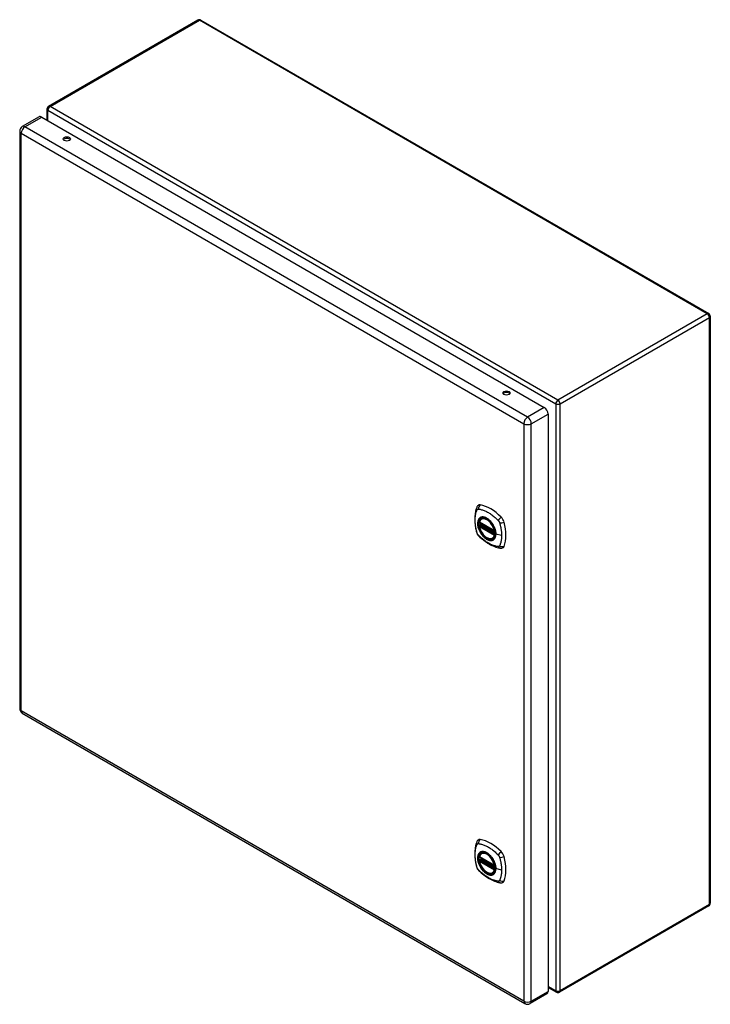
# Model space of a CAD drawing. Header units: inches. Extents: x 111.3 to 130.4, y 38.3 to 65.4.
import ezdxf

# ---------------------------------------------------------------- set-up
doc = ezdxf.new("R2010")
doc.units = ezdxf.units.IN
doc.header["$MEASUREMENT"] = 0
doc.layers.add('Visible Edges(ANSI)', color=7, linetype='Continuous', lineweight=25)
doc.layers.add('Visible Tangent Edges(ANSI)', color=7, linetype='Continuous', lineweight=25)

msp = doc.modelspace()

# ---------------------------------------------------------------- linework, layer by layer
at = {"layer": 'Visible Edges(ANSI)'}
for p, q in [((116.205, 65.423), (112.081, 63.042)), ((116.289, 65.423), (130.312, 57.327)), ((111.82, 62.756), (111.358, 62.489)), ((111.893, 62.749), (125.771, 54.736)), ((112.039, 62.969), (112.039, 62.664)), ((111.285, 62.362), (111.285, 46.432)), ((130.354, 57.254), (130.354, 41.061)), ((125.874, 54.557), (125.874, 38.627)), ((124.036, 51.67), (124.047, 51.676)), ((123.98, 51.566), (124.394, 51.327)), ((123.98, 51.47), (123.994, 51.478)), ((123.999, 51.49), (123.999, 51.492)), ((124.005, 51.504), (124.046, 51.528)), ((124.349, 51.127), (124.36, 51.133)), ((111.358, 46.305), (125.236, 38.293)), ((124.036, 42.441), (124.047, 42.447)), ((123.98, 42.337), (124.394, 42.098)), ((123.98, 42.241), (123.994, 42.249)), ((123.999, 42.261), (123.999, 42.263)), ((124.005, 42.275), (124.046, 42.299)), ((124.349, 41.899), (124.36, 41.905)), ((130.312, 40.988), (126.188, 38.608)), ((125.874, 38.74), (126.104, 38.608)), ((125.844, 38.56), (125.382, 38.293))]:
    msp.add_line(p, q, dxfattribs=at)
at = {"layer": 'Visible Edges(ANSI)', "flags": 128}
for points in [[(123.903, 51.979), (123.895, 51.958), (123.889, 51.938), (123.883, 51.919), (123.878, 51.901), (123.874, 51.882), (123.87, 51.863), (123.863, 51.823), (123.857, 51.782), (123.853, 51.74), (123.851, 51.698), (123.85, 51.655), (123.851, 51.612), (123.853, 51.568), (123.857, 51.523), (123.862, 51.478), (123.869, 51.433), (123.878, 51.388), (123.887, 51.342), (123.893, 51.319), (123.896, 51.307), (123.899, 51.293)], [(123.941, 52.035), (123.928, 52.022), (123.917, 52.007), (123.909, 51.993), (123.903, 51.979)], [(123.974, 51.579), (123.979, 51.594), (123.984, 51.608), (123.99, 51.621), (123.997, 51.633), (124.006, 51.644), (124.015, 51.654), (124.025, 51.662), (124.036, 51.67)], [(124.349, 51.127), (124.338, 51.122), (124.326, 51.117), (124.313, 51.114), (124.3, 51.112), (124.286, 51.112), (124.272, 51.113), (124.258, 51.115), (124.244, 51.118), (124.229, 51.123), (124.214, 51.128), (124.2, 51.135), (124.185, 51.143), (124.17, 51.153), (124.156, 51.163), (124.141, 51.174), (124.127, 51.186), (124.113, 51.199), (124.1, 51.213), (124.087, 51.228), (124.074, 51.243), (124.062, 51.259), (124.051, 51.276), (124.04, 51.293), (124.029, 51.31), (124.02, 51.328), (124.011, 51.347), (124.002, 51.365), (123.995, 51.384), (123.989, 51.402), (123.983, 51.421), (123.978, 51.439), (123.974, 51.458)], [(123.994, 51.478), (123.996, 51.48), (123.998, 51.483), (123.999, 51.487), (123.999, 51.49)], [(124.289, 51.59), (124.308, 51.567), (124.325, 51.544), (124.342, 51.519), (124.358, 51.494), (124.372, 51.467), (124.385, 51.441), (124.396, 51.414), (124.406, 51.386)], [(123.899, 51.293), (123.904, 51.28), (123.909, 51.267), (123.915, 51.254), (123.921, 51.242), (123.929, 51.23), (123.937, 51.219), (123.946, 51.208), (123.955, 51.197)], [(123.955, 51.197), (123.965, 51.187), (123.974, 51.178), (123.992, 51.161), (124.026, 51.131), (124.061, 51.101), (124.097, 51.072), (124.133, 51.045), (124.17, 51.02), (124.206, 50.995), (124.244, 50.973), (124.281, 50.952), (124.319, 50.933), (124.357, 50.916), (124.395, 50.9), (124.433, 50.887), (124.472, 50.875), (124.51, 50.865), (124.529, 50.861), (124.539, 50.859), (124.55, 50.857)], [(124.55, 50.857), (124.566, 50.855), (124.582, 50.855), (124.6, 50.857), (124.618, 50.862)], [(123.903, 42.75), (123.895, 42.729), (123.889, 42.709), (123.883, 42.69), (123.878, 42.672), (123.874, 42.653), (123.87, 42.634), (123.863, 42.594), (123.857, 42.553), (123.853, 42.512), (123.851, 42.469), (123.85, 42.426), (123.851, 42.383), (123.853, 42.339), (123.857, 42.294), (123.862, 42.25), (123.869, 42.204), (123.878, 42.159), (123.887, 42.113), (123.893, 42.09), (123.896, 42.078), (123.899, 42.064)], [(123.941, 42.806), (123.928, 42.793), (123.917, 42.779), (123.909, 42.764), (123.903, 42.75)], [(123.974, 42.35), (123.979, 42.365), (123.984, 42.379), (123.99, 42.392), (123.997, 42.404), (124.006, 42.415), (124.015, 42.425), (124.025, 42.433), (124.036, 42.441)], [(124.349, 41.899), (124.338, 41.893), (124.326, 41.888), (124.313, 41.885), (124.3, 41.883), (124.286, 41.883), (124.272, 41.884), (124.258, 41.886), (124.244, 41.889), (124.229, 41.894), (124.214, 41.9), (124.2, 41.907), (124.185, 41.915), (124.17, 41.924), (124.156, 41.934), (124.141, 41.945), (124.127, 41.957), (124.113, 41.97), (124.1, 41.984), (124.087, 41.999), (124.074, 42.014), (124.062, 42.03), (124.051, 42.047), (124.04, 42.064), (124.029, 42.082), (124.02, 42.099), (124.011, 42.118), (124.002, 42.136), (123.995, 42.155), (123.989, 42.173), (123.983, 42.192), (123.978, 42.211), (123.974, 42.229)], [(123.994, 42.249), (123.996, 42.251), (123.998, 42.254), (123.999, 42.258), (123.999, 42.261)], [(124.289, 42.361), (124.308, 42.338), (124.325, 42.315), (124.342, 42.29), (124.358, 42.265), (124.372, 42.239), (124.385, 42.212), (124.396, 42.185), (124.406, 42.157)], [(123.899, 42.064), (123.904, 42.051), (123.909, 42.038), (123.915, 42.025), (123.921, 42.013), (123.929, 42.001), (123.937, 41.99), (123.946, 41.979), (123.955, 41.968)], [(123.955, 41.968), (123.965, 41.958), (123.974, 41.949), (123.992, 41.933), (124.026, 41.902), (124.061, 41.872), (124.097, 41.843), (124.133, 41.816), (124.17, 41.791), (124.206, 41.767), (124.244, 41.744), (124.281, 41.723), (124.319, 41.704), (124.357, 41.687), (124.395, 41.672), (124.433, 41.658), (124.472, 41.646), (124.51, 41.636), (124.529, 41.632), (124.539, 41.63), (124.55, 41.628)], [(124.55, 41.628), (124.566, 41.626), (124.582, 41.626), (124.6, 41.628), (124.618, 41.633)]]:
    msp.add_lwpolyline(points, dxfattribs=at)
at = {"layer": 'Visible Edges(ANSI)'}
for centre, radius, start, end in [((116.247, 65.35), 0.084, 60, 120), ((112.123, 62.969), 0.084, 120, 180), ((111.431, 62.362), 0.146, 120, 180), ((130.27, 57.254), 0.084, 0, 60), ((123.986, 51.576), 0.0118, 166.5554, 240), ((123.986, 51.46), 0.0118, 120, 190.611), ((124.011, 51.494), 0.0118, 120, 187.8283), ((124.4, 51.337), 0.0118, 240, 282.6344), ((111.431, 46.432), 0.146, 180, 240), ((123.986, 42.347), 0.0118, 166.5554, 240), ((123.986, 42.231), 0.0118, 120, 190.611), ((124.011, 42.265), 0.0118, 120, 187.8283), ((124.4, 42.108), 0.0118, 240, 282.6344), ((130.27, 41.061), 0.084, 300, 0), ((126.146, 38.68), 0.084, 240, 300), ((125.309, 38.419), 0.146, 240, 300)]:
    msp.add_arc(centre, radius, start, end, dxfattribs=at)
for centre, major_axis, start_param, end_param in [((111.893, 62.629), (-0.073, 0.126), 5.497787, 6.283185), ((112.586, 62.101), (0.102, 0), 0.378178, 2.763414), ((124.725, 55.093), (0.102, 0), 0.378178, 2.763414), ((125.771, 54.617), (0.073, -0.126), 0.785398, 2.356194), ((124.04, 51.889), (-0.089, 0.153), 5.825423, 6.408181), ((124.29, 50.892), (-0.64, 1.108), 5.170151, 5.825423), ((124.186, 51.394), (0.157, -0.273), 2.363977, 7.060801), ((124.541, 51.6), (0.089, -0.153), 1.113034, 2.028558), ((123.803, 51.736), (-0.64, 1.108), 3.599355, 4.254627), ((124.541, 51.02), (0.089, -0.153), 6.158189, 6.740947), ((124.04, 42.66), (-0.089, 0.153), 5.825423, 6.408181), ((124.29, 41.663), (-0.64, 1.108), 5.170151, 5.825423), ((124.186, 42.166), (0.157, -0.273), 2.363977, 7.060801), ((124.541, 42.371), (0.089, -0.153), 1.113034, 2.028558), ((123.803, 42.507), (-0.64, 1.108), 3.599355, 4.254627), ((124.541, 41.792), (0.089, -0.153), 6.158189, 6.740947), ((125.771, 38.686), (0.073, -0.126), 0, 0.785398)]:
    msp.add_ellipse(centre, major_axis=major_axis, ratio=0.57735, start_param=start_param, end_param=end_param, dxfattribs=at)
for centre, major_axis in [((112.586, 62.145), (0.102, 0)), ((124.725, 55.136), (0.102, 0)), ((124.182, 51.392), (-0.16, 0.277)), ((124.182, 42.164), (-0.16, 0.277))]:
    msp.add_ellipse(centre, major_axis=major_axis, ratio=0.57735, dxfattribs=at)
at = {"layer": 'Visible Tangent Edges(ANSI)'}
for p, q in [((112.123, 63.038), (116.247, 65.419)), ((130.27, 57.323), (116.247, 65.419)), ((126.146, 54.942), (112.123, 63.038)), ((111.431, 62.482), (111.893, 62.749)), ((112.064, 62.935), (126.087, 54.839)), ((112.064, 62.65), (112.064, 62.935)), ((125.309, 54.469), (111.431, 62.482)), ((111.328, 62.303), (125.205, 54.29)), ((111.328, 46.372), (111.328, 62.303)), ((130.27, 57.323), (126.146, 54.942)), ((126.206, 54.839), (130.33, 57.22)), ((130.33, 41.027), (130.33, 57.22)), ((124.67, 55.087), (124.64, 55.104)), ((125.771, 54.736), (125.309, 54.469)), ((126.087, 54.839), (126.087, 38.646)), ((126.206, 38.646), (126.206, 54.839)), ((125.412, 54.29), (125.874, 54.557)), ((125.205, 54.29), (125.205, 38.36)), ((125.412, 38.36), (125.412, 54.29)), ((124.391, 51.332), (123.977, 51.571)), ((123.977, 51.455), (124.391, 51.216)), ((123.986, 51.47), (123.997, 51.476)), ((124.4, 51.231), (123.986, 51.47)), ((123.997, 51.476), (124.407, 51.239)), ((124.408, 51.256), (124.005, 51.489)), ((124.011, 51.504), (124.049, 51.526)), ((124.408, 51.274), (124.011, 51.504)), ((124.407, 51.235), (124.4, 51.231)), ((124.59, 51.206), (124.434, 51.246)), ((125.205, 38.36), (111.328, 46.372)), ((124.391, 42.103), (123.977, 42.342)), ((123.977, 42.226), (124.391, 41.987)), ((123.986, 42.241), (123.997, 42.247)), ((124.4, 42.002), (123.986, 42.241)), ((123.997, 42.247), (124.407, 42.011)), ((124.408, 42.028), (124.005, 42.26)), ((124.011, 42.275), (124.049, 42.297)), ((124.408, 42.045), (124.011, 42.275)), ((124.407, 42.006), (124.4, 42.002)), ((124.59, 41.977), (124.434, 42.017)), ((130.33, 41.027), (126.206, 38.646)), ((125.412, 38.36), (125.874, 38.627)), ((126.087, 38.646), (125.874, 38.769))]:
    msp.add_line(p, q, dxfattribs=at)
at = {"layer": 'Visible Tangent Edges(ANSI)', "flags": 128}
for points in [[(123.913, 51.279), (123.903, 51.312), (123.896, 51.342), (123.889, 51.371), (123.883, 51.401), (123.878, 51.43), (123.873, 51.459), (123.869, 51.488), (123.866, 51.517), (123.863, 51.545), (123.861, 51.573), (123.86, 51.601), (123.86, 51.628), (123.86, 51.655), (123.861, 51.681), (123.863, 51.707), (123.866, 51.732), (123.869, 51.756), (123.873, 51.78), (123.878, 51.804), (123.883, 51.827), (123.889, 51.849), (123.896, 51.871), (123.903, 51.892), (123.913, 51.913)], [(123.913, 51.913), (123.914, 51.915), (123.915, 51.917), (123.916, 51.918), (123.917, 51.92), (123.918, 51.921), (123.92, 51.923), (123.921, 51.924), (123.922, 51.925), (123.924, 51.926), (123.925, 51.927), (123.927, 51.929), (123.928, 51.929), (123.93, 51.93), (123.931, 51.931), (123.933, 51.932), (123.935, 51.932), (123.936, 51.933), (123.938, 51.933), (123.94, 51.934), (123.942, 51.934), (123.943, 51.934), (123.945, 51.934), (123.947, 51.934), (123.949, 51.934)], [(123.949, 51.934), (123.973, 51.932), (123.995, 51.928), (124.017, 51.923), (124.04, 51.917), (124.063, 51.911), (124.085, 51.903), (124.108, 51.895), (124.132, 51.885), (124.155, 51.875), (124.178, 51.864), (124.202, 51.852), (124.225, 51.839), (124.248, 51.825), (124.272, 51.81), (124.295, 51.795), (124.318, 51.778), (124.341, 51.761), (124.364, 51.743), (124.386, 51.724), (124.409, 51.704), (124.431, 51.684), (124.453, 51.663), (124.475, 51.642), (124.499, 51.617)], [(123.987, 51.69), (123.978, 51.682), (123.97, 51.673), (123.962, 51.663), (123.955, 51.652), (123.949, 51.64), (123.944, 51.628), (123.939, 51.614), (123.935, 51.6), (123.933, 51.585), (123.931, 51.57), (123.929, 51.554), (123.929, 51.537), (123.929, 51.52), (123.931, 51.503), (123.933, 51.485), (123.936, 51.467), (123.939, 51.448), (123.944, 51.43), (123.949, 51.411), (123.955, 51.392), (123.962, 51.373), (123.97, 51.355), (123.978, 51.336), (123.987, 51.318)], [(124.431, 51.248), (124.425, 51.19), (124.408, 51.141), (124.381, 51.104), (124.344, 51.08), (124.3, 51.071), (124.251, 51.076), (124.198, 51.096), (124.145, 51.129), (124.093, 51.175), (124.045, 51.23), (124.004, 51.293), (123.971, 51.36), (123.948, 51.429), (123.935, 51.496), (123.933, 51.559), (123.943, 51.614), (123.964, 51.658), (123.995, 51.691), (124.035, 51.709), (124.081, 51.713), (124.132, 51.702), (124.185, 51.677), (124.238, 51.639), (124.289, 51.59)], [(124.02, 51.709), (124.019, 51.708), (124.017, 51.708), (124.016, 51.707), (124.014, 51.706), (124.013, 51.706), (124.011, 51.705), (124.01, 51.704), (124.008, 51.704), (124.007, 51.703), (124.005, 51.702), (124.004, 51.701), (124.003, 51.7), (124.001, 51.7), (124, 51.699), (123.998, 51.698), (123.997, 51.697), (123.996, 51.696), (123.994, 51.695), (123.993, 51.694), (123.992, 51.693), (123.991, 51.693), (123.989, 51.692), (123.988, 51.691), (123.987, 51.69)], [(124.342, 51.523), (124.33, 51.54), (124.319, 51.556), (124.306, 51.572), (124.293, 51.588), (124.28, 51.602), (124.267, 51.616), (124.253, 51.63), (124.239, 51.642), (124.225, 51.654), (124.21, 51.664), (124.196, 51.674), (124.181, 51.683), (124.167, 51.691), (124.152, 51.698), (124.138, 51.704), (124.123, 51.709), (124.109, 51.712), (124.095, 51.715), (124.082, 51.717), (124.069, 51.717), (124.056, 51.717), (124.043, 51.715), (124.031, 51.712), (124.02, 51.709)], [(124.499, 51.617), (124.5, 51.616), (124.501, 51.615), (124.502, 51.614), (124.503, 51.613), (124.504, 51.611), (124.505, 51.61), (124.506, 51.609), (124.507, 51.608), (124.507, 51.607), (124.508, 51.605), (124.509, 51.604), (124.51, 51.603), (124.511, 51.602), (124.512, 51.601), (124.513, 51.599), (124.514, 51.598), (124.515, 51.597), (124.515, 51.595), (124.516, 51.594), (124.517, 51.593), (124.518, 51.591), (124.519, 51.59), (124.519, 51.589), (124.52, 51.588)], [(123.994, 51.478), (123.994, 51.478), (123.994, 51.478), (123.994, 51.478), (123.994, 51.478), (123.994, 51.478), (123.994, 51.478), (123.994, 51.478), (123.994, 51.478), (123.994, 51.478), (123.994, 51.478), (123.994, 51.478), (123.994, 51.478), (123.994, 51.478), (123.994, 51.478), (123.994, 51.478), (123.994, 51.478), (123.994, 51.478), (123.994, 51.478), (123.994, 51.478), (123.994, 51.478), (123.994, 51.478), (123.994, 51.478), (123.994, 51.478), (123.994, 51.478)], [(123.994, 51.478), (123.994, 51.478), (123.994, 51.478), (123.994, 51.478), (123.994, 51.478), (123.994, 51.478), (123.994, 51.478), (123.994, 51.478), (123.994, 51.478), (123.994, 51.478), (123.994, 51.478), (123.994, 51.478), (123.994, 51.478), (123.994, 51.478), (123.994, 51.477), (123.994, 51.477), (123.994, 51.477), (123.995, 51.477), (123.995, 51.477), (123.995, 51.477), (123.995, 51.477), (123.995, 51.477), (123.995, 51.477), (123.995, 51.477), (123.996, 51.477)], [(123.996, 51.477), (123.996, 51.477), (123.996, 51.477), (123.996, 51.477), (123.996, 51.477), (123.996, 51.477), (123.996, 51.477), (123.996, 51.477), (123.996, 51.477), (123.996, 51.477), (123.996, 51.477), (123.996, 51.477), (123.996, 51.477), (123.997, 51.477), (123.997, 51.477), (123.997, 51.476), (123.997, 51.476), (123.997, 51.476), (123.997, 51.476), (123.997, 51.476), (123.997, 51.476), (123.997, 51.476), (123.997, 51.476), (123.997, 51.476), (123.997, 51.476)], [(123.999, 51.491), (123.999, 51.491), (123.999, 51.491), (123.999, 51.491), (123.999, 51.491), (123.999, 51.491), (123.999, 51.491), (123.999, 51.491), (123.999, 51.491), (123.999, 51.491), (123.999, 51.491), (123.999, 51.491), (123.999, 51.491), (123.999, 51.491), (123.999, 51.49), (123.999, 51.49), (123.999, 51.49), (123.999, 51.49), (123.999, 51.49), (123.999, 51.49), (123.999, 51.49), (123.999, 51.49), (123.999, 51.49), (123.999, 51.49), (123.999, 51.49)], [(124.002, 51.491), (124.002, 51.491), (124.002, 51.491), (124.002, 51.491), (124.002, 51.491), (124.002, 51.491), (124.001, 51.491), (124.001, 51.491), (124.001, 51.491), (124.001, 51.491), (124.001, 51.491), (124.001, 51.491), (124.001, 51.491), (124, 51.491), (124, 51.491), (124, 51.491), (124, 51.491), (124, 51.491), (124, 51.491), (124, 51.491), (124, 51.491), (124, 51.491), (124, 51.491), (124, 51.491), (123.999, 51.491)], [(124.005, 51.489), (124.005, 51.489), (124.005, 51.489), (124.005, 51.489), (124.005, 51.489), (124.005, 51.489), (124.005, 51.489), (124.005, 51.49), (124.004, 51.49), (124.004, 51.49), (124.004, 51.49), (124.004, 51.49), (124.004, 51.49), (124.004, 51.49), (124.004, 51.49), (124.004, 51.49), (124.003, 51.49), (124.003, 51.49), (124.003, 51.49), (124.003, 51.49), (124.003, 51.49), (124.003, 51.49), (124.003, 51.49), (124.003, 51.49), (124.002, 51.491)], [(124.375, 51.465), (124.374, 51.468), (124.373, 51.47), (124.371, 51.473), (124.37, 51.475), (124.369, 51.478), (124.367, 51.48), (124.366, 51.482), (124.365, 51.485), (124.363, 51.487), (124.362, 51.49), (124.361, 51.492), (124.359, 51.495), (124.358, 51.497), (124.356, 51.499), (124.355, 51.502), (124.354, 51.504), (124.352, 51.507), (124.351, 51.509), (124.349, 51.511), (124.348, 51.514), (124.346, 51.516), (124.345, 51.518), (124.343, 51.521), (124.342, 51.523)], [(124.434, 51.246), (124.433, 51.255), (124.433, 51.263), (124.433, 51.272), (124.432, 51.281), (124.431, 51.289), (124.43, 51.298), (124.428, 51.307), (124.427, 51.317), (124.425, 51.326), (124.423, 51.335), (124.421, 51.344), (124.418, 51.353), (124.416, 51.363), (124.413, 51.372), (124.41, 51.382), (124.407, 51.391), (124.404, 51.4), (124.4, 51.41), (124.396, 51.419), (124.392, 51.428), (124.388, 51.438), (124.384, 51.447), (124.38, 51.456), (124.375, 51.465)], [(124.406, 51.386), (124.408, 51.38), (124.41, 51.374), (124.412, 51.368), (124.414, 51.362), (124.415, 51.356), (124.417, 51.351), (124.418, 51.345), (124.42, 51.339), (124.421, 51.333), (124.422, 51.327), (124.423, 51.321), (124.424, 51.315), (124.425, 51.31), (124.426, 51.304), (124.427, 51.298), (124.428, 51.292), (124.429, 51.287), (124.429, 51.281), (124.43, 51.276), (124.43, 51.27), (124.43, 51.264), (124.43, 51.259), (124.431, 51.254), (124.431, 51.248)], [(124.52, 51.588), (124.521, 51.586), (124.522, 51.585), (124.522, 51.584), (124.523, 51.582), (124.524, 51.581), (124.525, 51.579), (124.525, 51.578), (124.526, 51.577), (124.527, 51.575), (124.527, 51.574), (124.528, 51.573), (124.529, 51.571), (124.529, 51.57), (124.53, 51.568), (124.53, 51.567), (124.531, 51.566), (124.532, 51.564), (124.532, 51.563), (124.533, 51.561), (124.533, 51.56), (124.534, 51.558), (124.534, 51.557), (124.535, 51.556), (124.535, 51.554)], [(124.535, 51.554), (124.541, 51.536), (124.545, 51.521), (124.549, 51.506), (124.552, 51.492), (124.556, 51.477), (124.559, 51.462), (124.563, 51.447), (124.566, 51.433), (124.569, 51.418), (124.571, 51.403), (124.574, 51.389), (124.576, 51.374), (124.578, 51.36), (124.581, 51.346), (124.582, 51.331), (124.584, 51.317), (124.585, 51.303), (124.587, 51.289), (124.588, 51.275), (124.589, 51.261), (124.589, 51.247), (124.59, 51.233), (124.59, 51.22), (124.59, 51.206)], [(123.949, 51.216), (123.947, 51.218), (123.945, 51.22), (123.943, 51.223), (123.942, 51.225), (123.94, 51.228), (123.938, 51.23), (123.936, 51.233), (123.935, 51.235), (123.933, 51.238), (123.931, 51.24), (123.93, 51.243), (123.928, 51.246), (123.927, 51.248), (123.925, 51.251), (123.924, 51.254), (123.922, 51.256), (123.921, 51.259), (123.92, 51.262), (123.918, 51.265), (123.917, 51.268), (123.916, 51.27), (123.915, 51.273), (123.914, 51.276), (123.913, 51.279)], [(124.499, 50.899), (124.475, 50.901), (124.453, 50.905), (124.431, 50.91), (124.409, 50.916), (124.386, 50.923), (124.364, 50.931), (124.341, 50.939), (124.318, 50.949), (124.295, 50.959), (124.272, 50.97), (124.248, 50.982), (124.225, 50.995), (124.202, 51.009), (124.178, 51.024), (124.155, 51.04), (124.132, 51.056), (124.108, 51.073), (124.085, 51.091), (124.063, 51.11), (124.04, 51.129), (124.017, 51.149), (123.995, 51.17), (123.973, 51.191), (123.949, 51.216)], [(123.987, 51.318), (123.988, 51.315), (123.989, 51.313), (123.991, 51.311), (123.992, 51.308), (123.993, 51.306), (123.994, 51.303), (123.996, 51.301), (123.997, 51.298), (123.998, 51.296), (124, 51.293), (124.001, 51.291), (124.003, 51.289), (124.004, 51.286), (124.005, 51.284), (124.007, 51.281), (124.008, 51.279), (124.01, 51.277), (124.011, 51.274), (124.013, 51.272), (124.014, 51.27), (124.016, 51.267), (124.017, 51.265), (124.019, 51.263), (124.02, 51.26)], [(124.02, 51.26), (124.031, 51.243), (124.043, 51.227), (124.056, 51.211), (124.069, 51.196), (124.082, 51.181), (124.096, 51.167), (124.109, 51.154), (124.123, 51.141), (124.138, 51.13), (124.152, 51.119), (124.167, 51.109), (124.181, 51.1), (124.196, 51.092), (124.21, 51.086), (124.225, 51.08), (124.239, 51.075), (124.253, 51.071), (124.267, 51.068), (124.28, 51.067), (124.293, 51.066), (124.306, 51.067), (124.319, 51.068), (124.33, 51.071), (124.342, 51.074)], [(124.342, 51.074), (124.343, 51.075), (124.345, 51.076), (124.346, 51.076), (124.348, 51.077), (124.349, 51.078), (124.351, 51.078), (124.352, 51.079), (124.354, 51.08), (124.355, 51.08), (124.356, 51.081), (124.358, 51.082), (124.359, 51.083), (124.361, 51.084), (124.362, 51.084), (124.363, 51.085), (124.365, 51.086), (124.366, 51.087), (124.367, 51.088), (124.369, 51.089), (124.37, 51.09), (124.371, 51.091), (124.373, 51.092), (124.374, 51.093), (124.375, 51.094)], [(124.375, 51.094), (124.38, 51.098), (124.384, 51.102), (124.388, 51.106), (124.392, 51.111), (124.396, 51.116), (124.4, 51.121), (124.404, 51.126), (124.407, 51.132), (124.41, 51.137), (124.413, 51.143), (124.416, 51.15), (124.418, 51.156), (124.421, 51.162), (124.423, 51.169), (124.425, 51.176), (124.427, 51.183), (124.428, 51.191), (124.43, 51.198), (124.431, 51.206), (124.432, 51.214), (124.433, 51.222), (124.433, 51.23), (124.433, 51.238), (124.434, 51.246)], [(124.59, 51.206), (124.59, 51.193), (124.59, 51.179), (124.589, 51.166), (124.589, 51.153), (124.588, 51.14), (124.587, 51.127), (124.585, 51.115), (124.584, 51.102), (124.582, 51.09), (124.58, 51.077), (124.578, 51.065), (124.576, 51.053), (124.574, 51.041), (124.571, 51.03), (124.569, 51.018), (124.566, 51.007), (124.563, 50.995), (124.559, 50.984), (124.556, 50.973), (124.552, 50.963), (124.549, 50.952), (124.545, 50.941), (124.541, 50.931), (124.535, 50.92)], [(124.535, 50.92), (124.534, 50.918), (124.533, 50.916), (124.532, 50.915), (124.531, 50.913), (124.53, 50.912), (124.529, 50.91), (124.527, 50.909), (124.526, 50.908), (124.525, 50.907), (124.523, 50.906), (124.522, 50.905), (124.52, 50.904), (124.519, 50.903), (124.517, 50.902), (124.515, 50.901), (124.514, 50.901), (124.512, 50.9), (124.51, 50.9), (124.508, 50.899), (124.507, 50.899), (124.505, 50.899), (124.503, 50.899), (124.501, 50.899), (124.499, 50.899)], [(123.913, 42.05), (123.903, 42.083), (123.896, 42.113), (123.889, 42.142), (123.883, 42.172), (123.878, 42.201), (123.873, 42.23), (123.869, 42.259), (123.866, 42.288), (123.863, 42.316), (123.861, 42.344), (123.86, 42.372), (123.86, 42.399), (123.86, 42.426), (123.861, 42.452), (123.863, 42.478), (123.866, 42.503), (123.869, 42.527), (123.873, 42.552), (123.878, 42.575), (123.883, 42.598), (123.889, 42.62), (123.896, 42.642), (123.903, 42.663), (123.913, 42.685)], [(123.913, 42.685), (123.914, 42.686), (123.915, 42.688), (123.916, 42.689), (123.917, 42.691), (123.918, 42.692), (123.92, 42.694), (123.921, 42.695), (123.922, 42.696), (123.924, 42.698), (123.925, 42.699), (123.927, 42.7), (123.928, 42.701), (123.93, 42.701), (123.931, 42.702), (123.933, 42.703), (123.935, 42.703), (123.936, 42.704), (123.938, 42.704), (123.94, 42.705), (123.942, 42.705), (123.943, 42.705), (123.945, 42.705), (123.947, 42.706), (123.949, 42.705)], [(123.949, 42.705), (123.973, 42.703), (123.995, 42.699), (124.017, 42.694), (124.04, 42.688), (124.063, 42.682), (124.085, 42.674), (124.108, 42.666), (124.132, 42.657), (124.155, 42.646), (124.178, 42.635), (124.202, 42.623), (124.225, 42.61), (124.248, 42.596), (124.272, 42.581), (124.295, 42.566), (124.318, 42.549), (124.341, 42.532), (124.364, 42.514), (124.386, 42.495), (124.409, 42.475), (124.431, 42.455), (124.453, 42.435), (124.475, 42.413), (124.499, 42.388)], [(123.987, 42.461), (123.978, 42.453), (123.97, 42.444), (123.962, 42.434), (123.955, 42.423), (123.949, 42.411), (123.944, 42.399), (123.939, 42.385), (123.935, 42.371), (123.933, 42.357), (123.931, 42.341), (123.929, 42.325), (123.929, 42.308), (123.929, 42.291), (123.931, 42.274), (123.933, 42.256), (123.936, 42.238), (123.939, 42.22), (123.944, 42.201), (123.949, 42.182), (123.955, 42.163), (123.962, 42.145), (123.97, 42.126), (123.978, 42.107), (123.987, 42.089)], [(124.431, 42.019), (124.425, 41.961), (124.408, 41.912), (124.381, 41.875), (124.344, 41.851), (124.3, 41.842), (124.251, 41.847), (124.198, 41.867), (124.145, 41.9), (124.093, 41.946), (124.045, 42.001), (124.004, 42.064), (123.971, 42.131), (123.948, 42.2), (123.935, 42.267), (123.933, 42.33), (123.943, 42.385), (123.964, 42.43), (123.995, 42.462), (124.035, 42.48), (124.081, 42.484), (124.132, 42.474), (124.185, 42.448), (124.238, 42.41), (124.289, 42.361)], [(124.02, 42.48), (124.019, 42.479), (124.017, 42.479), (124.016, 42.478), (124.014, 42.477), (124.013, 42.477), (124.011, 42.476), (124.01, 42.475), (124.008, 42.475), (124.007, 42.474), (124.005, 42.473), (124.004, 42.472), (124.003, 42.472), (124.001, 42.471), (124, 42.47), (123.998, 42.469), (123.997, 42.468), (123.996, 42.467), (123.994, 42.466), (123.993, 42.466), (123.992, 42.465), (123.991, 42.464), (123.989, 42.463), (123.988, 42.462), (123.987, 42.461)], [(124.342, 42.294), (124.33, 42.311), (124.319, 42.327), (124.306, 42.343), (124.293, 42.359), (124.28, 42.373), (124.267, 42.388), (124.253, 42.401), (124.239, 42.413), (124.225, 42.425), (124.21, 42.436), (124.196, 42.445), (124.181, 42.454), (124.167, 42.462), (124.152, 42.469), (124.138, 42.475), (124.123, 42.48), (124.109, 42.484), (124.095, 42.486), (124.082, 42.488), (124.069, 42.488), (124.056, 42.488), (124.043, 42.486), (124.031, 42.484), (124.02, 42.48)], [(124.499, 42.388), (124.5, 42.387), (124.501, 42.386), (124.502, 42.385), (124.503, 42.384), (124.504, 42.383), (124.505, 42.381), (124.506, 42.38), (124.507, 42.379), (124.507, 42.378), (124.508, 42.377), (124.509, 42.375), (124.51, 42.374), (124.511, 42.373), (124.512, 42.372), (124.513, 42.37), (124.514, 42.369), (124.515, 42.368), (124.515, 42.367), (124.516, 42.365), (124.517, 42.364), (124.518, 42.363), (124.519, 42.361), (124.519, 42.36), (124.52, 42.359)], [(123.994, 42.249), (123.994, 42.249), (123.994, 42.249), (123.994, 42.249), (123.994, 42.249), (123.994, 42.249), (123.994, 42.249), (123.994, 42.249), (123.994, 42.249), (123.994, 42.249), (123.994, 42.249), (123.994, 42.249), (123.994, 42.249), (123.994, 42.249), (123.994, 42.249), (123.994, 42.249), (123.994, 42.249), (123.994, 42.249), (123.994, 42.249), (123.994, 42.249), (123.994, 42.249), (123.994, 42.249), (123.994, 42.249), (123.994, 42.249), (123.994, 42.249)], [(123.994, 42.249), (123.994, 42.249), (123.994, 42.249), (123.994, 42.249), (123.994, 42.249), (123.994, 42.249), (123.994, 42.249), (123.994, 42.249), (123.994, 42.249), (123.994, 42.249), (123.994, 42.249), (123.994, 42.249), (123.994, 42.249), (123.994, 42.249), (123.994, 42.249), (123.994, 42.249), (123.994, 42.248), (123.995, 42.248), (123.995, 42.248), (123.995, 42.248), (123.995, 42.248), (123.995, 42.248), (123.995, 42.248), (123.995, 42.248), (123.996, 42.248)], [(123.996, 42.248), (123.996, 42.248), (123.996, 42.248), (123.996, 42.248), (123.996, 42.248), (123.996, 42.248), (123.996, 42.248), (123.996, 42.248), (123.996, 42.248), (123.996, 42.248), (123.996, 42.248), (123.996, 42.248), (123.996, 42.248), (123.997, 42.248), (123.997, 42.248), (123.997, 42.248), (123.997, 42.248), (123.997, 42.248), (123.997, 42.248), (123.997, 42.247), (123.997, 42.247), (123.997, 42.247), (123.997, 42.247), (123.997, 42.247), (123.997, 42.247)], [(123.999, 42.262), (123.999, 42.262), (123.999, 42.262), (123.999, 42.262), (123.999, 42.262), (123.999, 42.262), (123.999, 42.262), (123.999, 42.262), (123.999, 42.262), (123.999, 42.262), (123.999, 42.262), (123.999, 42.262), (123.999, 42.262), (123.999, 42.262), (123.999, 42.262), (123.999, 42.262), (123.999, 42.261), (123.999, 42.261), (123.999, 42.261), (123.999, 42.261), (123.999, 42.261), (123.999, 42.261), (123.999, 42.261), (123.999, 42.261), (123.999, 42.261)], [(124.002, 42.262), (124.002, 42.262), (124.002, 42.262), (124.002, 42.262), (124.002, 42.262), (124.002, 42.262), (124.001, 42.262), (124.001, 42.262), (124.001, 42.262), (124.001, 42.262), (124.001, 42.262), (124.001, 42.262), (124.001, 42.262), (124, 42.262), (124, 42.262), (124, 42.262), (124, 42.262), (124, 42.262), (124, 42.262), (124, 42.262), (124, 42.262), (124, 42.262), (124, 42.262), (124, 42.262), (123.999, 42.262)], [(124.005, 42.26), (124.005, 42.26), (124.005, 42.26), (124.005, 42.26), (124.005, 42.26), (124.005, 42.261), (124.005, 42.261), (124.005, 42.261), (124.004, 42.261), (124.004, 42.261), (124.004, 42.261), (124.004, 42.261), (124.004, 42.261), (124.004, 42.261), (124.004, 42.261), (124.004, 42.261), (124.003, 42.261), (124.003, 42.261), (124.003, 42.261), (124.003, 42.261), (124.003, 42.261), (124.003, 42.262), (124.003, 42.262), (124.003, 42.262), (124.002, 42.262)], [(124.375, 42.236), (124.374, 42.239), (124.373, 42.241), (124.371, 42.244), (124.37, 42.246), (124.369, 42.249), (124.367, 42.251), (124.366, 42.254), (124.365, 42.256), (124.363, 42.258), (124.362, 42.261), (124.361, 42.263), (124.359, 42.266), (124.358, 42.268), (124.356, 42.27), (124.355, 42.273), (124.354, 42.275), (124.352, 42.278), (124.351, 42.28), (124.349, 42.282), (124.348, 42.285), (124.346, 42.287), (124.345, 42.289), (124.343, 42.292), (124.342, 42.294)], [(124.434, 42.017), (124.433, 42.026), (124.433, 42.034), (124.433, 42.043), (124.432, 42.052), (124.431, 42.061), (124.43, 42.07), (124.428, 42.079), (124.427, 42.088), (124.425, 42.097), (124.423, 42.106), (124.421, 42.115), (124.418, 42.125), (124.416, 42.134), (124.413, 42.143), (124.41, 42.153), (124.407, 42.162), (124.404, 42.171), (124.4, 42.181), (124.396, 42.19), (124.392, 42.2), (124.388, 42.209), (124.384, 42.218), (124.38, 42.227), (124.375, 42.236)], [(124.406, 42.157), (124.408, 42.151), (124.41, 42.145), (124.412, 42.139), (124.414, 42.133), (124.415, 42.128), (124.417, 42.122), (124.418, 42.116), (124.42, 42.11), (124.421, 42.104), (124.422, 42.098), (124.423, 42.092), (124.424, 42.087), (124.425, 42.081), (124.426, 42.075), (124.427, 42.069), (124.428, 42.064), (124.429, 42.058), (124.429, 42.052), (124.43, 42.047), (124.43, 42.041), (124.43, 42.036), (124.43, 42.03), (124.431, 42.025), (124.431, 42.019)], [(124.52, 42.359), (124.521, 42.357), (124.522, 42.356), (124.522, 42.355), (124.523, 42.353), (124.524, 42.352), (124.525, 42.351), (124.525, 42.349), (124.526, 42.348), (124.527, 42.346), (124.527, 42.345), (124.528, 42.344), (124.529, 42.342), (124.529, 42.341), (124.53, 42.339), (124.53, 42.338), (124.531, 42.337), (124.532, 42.335), (124.532, 42.334), (124.533, 42.332), (124.533, 42.331), (124.534, 42.33), (124.534, 42.328), (124.535, 42.327), (124.535, 42.325)], [(124.535, 42.325), (124.541, 42.307), (124.545, 42.292), (124.549, 42.278), (124.552, 42.263), (124.556, 42.248), (124.559, 42.233), (124.563, 42.219), (124.566, 42.204), (124.569, 42.189), (124.571, 42.175), (124.574, 42.16), (124.576, 42.146), (124.578, 42.131), (124.581, 42.117), (124.582, 42.102), (124.584, 42.088), (124.585, 42.074), (124.587, 42.06), (124.588, 42.046), (124.589, 42.032), (124.589, 42.018), (124.59, 42.005), (124.59, 41.991), (124.59, 41.977)], [(123.949, 41.987), (123.947, 41.989), (123.945, 41.992), (123.943, 41.994), (123.942, 41.996), (123.94, 41.999), (123.938, 42.001), (123.936, 42.004), (123.935, 42.006), (123.933, 42.009), (123.931, 42.011), (123.93, 42.014), (123.928, 42.017), (123.927, 42.019), (123.925, 42.022), (123.924, 42.025), (123.922, 42.028), (123.921, 42.03), (123.92, 42.033), (123.918, 42.036), (123.917, 42.039), (123.916, 42.041), (123.915, 42.044), (123.914, 42.047), (123.913, 42.05)], [(124.499, 41.67), (124.475, 41.672), (124.453, 41.676), (124.431, 41.681), (124.409, 41.687), (124.386, 41.694), (124.364, 41.702), (124.341, 41.71), (124.318, 41.72), (124.295, 41.73), (124.272, 41.741), (124.248, 41.753), (124.225, 41.767), (124.202, 41.78), (124.178, 41.795), (124.155, 41.811), (124.132, 41.827), (124.108, 41.844), (124.085, 41.862), (124.063, 41.881), (124.04, 41.9), (124.017, 41.92), (123.995, 41.941), (123.973, 41.962), (123.949, 41.987)], [(123.987, 42.089), (123.988, 42.087), (123.989, 42.084), (123.991, 42.082), (123.992, 42.079), (123.993, 42.077), (123.994, 42.074), (123.996, 42.072), (123.997, 42.069), (123.998, 42.067), (124, 42.065), (124.001, 42.062), (124.003, 42.06), (124.004, 42.057), (124.005, 42.055), (124.007, 42.053), (124.008, 42.05), (124.01, 42.048), (124.011, 42.045), (124.013, 42.043), (124.014, 42.041), (124.016, 42.038), (124.017, 42.036), (124.019, 42.034), (124.02, 42.031)], [(124.02, 42.031), (124.031, 42.015), (124.043, 41.998), (124.056, 41.982), (124.069, 41.967), (124.082, 41.952), (124.096, 41.938), (124.109, 41.925), (124.123, 41.913), (124.138, 41.901), (124.152, 41.89), (124.167, 41.88), (124.181, 41.872), (124.196, 41.864), (124.21, 41.857), (124.225, 41.851), (124.239, 41.846), (124.253, 41.842), (124.267, 41.839), (124.28, 41.838), (124.293, 41.837), (124.306, 41.838), (124.319, 41.839), (124.33, 41.842), (124.342, 41.846)], [(124.342, 41.846), (124.343, 41.846), (124.345, 41.847), (124.346, 41.847), (124.348, 41.848), (124.349, 41.849), (124.351, 41.849), (124.352, 41.85), (124.354, 41.851), (124.355, 41.852), (124.356, 41.852), (124.358, 41.853), (124.359, 41.854), (124.361, 41.855), (124.362, 41.856), (124.363, 41.856), (124.365, 41.857), (124.366, 41.858), (124.367, 41.859), (124.369, 41.86), (124.37, 41.861), (124.371, 41.862), (124.373, 41.863), (124.374, 41.864), (124.375, 41.865)], [(124.375, 41.865), (124.38, 41.869), (124.384, 41.873), (124.388, 41.877), (124.392, 41.882), (124.396, 41.887), (124.4, 41.892), (124.404, 41.897), (124.407, 41.903), (124.41, 41.909), (124.413, 41.915), (124.416, 41.921), (124.418, 41.927), (124.421, 41.934), (124.423, 41.94), (124.425, 41.947), (124.427, 41.954), (124.428, 41.962), (124.43, 41.969), (124.431, 41.977), (124.432, 41.985), (124.433, 41.993), (124.433, 42.001), (124.433, 42.009), (124.434, 42.017)], [(124.59, 41.977), (124.59, 41.964), (124.59, 41.951), (124.589, 41.937), (124.589, 41.924), (124.588, 41.911), (124.587, 41.899), (124.585, 41.886), (124.584, 41.873), (124.582, 41.861), (124.58, 41.849), (124.578, 41.836), (124.576, 41.824), (124.574, 41.812), (124.571, 41.801), (124.569, 41.789), (124.566, 41.778), (124.563, 41.767), (124.559, 41.755), (124.556, 41.744), (124.552, 41.734), (124.549, 41.723), (124.545, 41.713), (124.541, 41.702), (124.535, 41.691)], [(124.535, 41.691), (124.534, 41.689), (124.533, 41.687), (124.532, 41.686), (124.531, 41.684), (124.53, 41.683), (124.529, 41.682), (124.527, 41.68), (124.526, 41.679), (124.525, 41.678), (124.523, 41.677), (124.522, 41.676), (124.52, 41.675), (124.519, 41.674), (124.517, 41.673), (124.515, 41.673), (124.514, 41.672), (124.512, 41.671), (124.51, 41.671), (124.508, 41.671), (124.507, 41.67), (124.505, 41.67), (124.503, 41.67), (124.501, 41.67), (124.499, 41.67)]]:
    msp.add_lwpolyline(points, dxfattribs=at)
at = {"layer": 'Visible Tangent Edges(ANSI)'}
for centre, major_axis, ratio, start_param, end_param in [((116.247, 65.35), (-0.042, 0.0727), 0.57735, 5.497787, 6.283185), ((116.247, 65.35), (0.042, 0.0727), 0.57735, 0, 0.785398), ((112.123, 62.969), (0.042, 0.0727), 0.57735, 0.785398, 2.356194), ((112.123, 62.969), (-0.042, 0.0727), 0.57735, 5.497787, 6.283185), ((112.123, 62.969), (-0.084, 0), 0.57735, 0, 0.785398), ((111.431, 62.362), (-0.073, -0.126), 0.57735, 3.926991, 5.497787), ((111.431, 62.362), (-0.073, 0.126), 0.57735, 5.497787, 6.283185), ((111.431, 62.362), (-0.146, 0), 0.57735, 0, 0.785398), ((130.27, 57.254), (0.042, 0.0727), 0.57735, 0, 0.785398), ((130.27, 57.254), (0.042, -0.0727), 0.57735, 0.785398, 2.356194), ((130.27, 57.254), (0.084, 0), 0.57735, 5.497787, 6.283185), ((126.146, 54.873), (-0.042, -0.0727), 0.57735, 3.926991, 5.497787), ((126.146, 54.873), (0.042, -0.0727), 0.57735, 0.785398, 2.356194), ((126.146, 54.873), (0.084, 0), 0.57735, 3.926991, 5.497787), ((125.309, 54.35), (0.073, 0.126), 0.57735, 0.785398, 2.356194), ((125.309, 54.35), (-0.073, 0.126), 0.57735, 3.926991, 5.497787), ((125.309, 54.35), (-0.146, 0), 0.57735, 0.785398, 2.356194), ((124.013, 51.937), (-0.11, 0.042), 0.704518, 0, 0.765179), ((124.04, 51.952), (-0.027, -0.115), 0.753705, 3.902663, 5.039934), ((124.185, 51.394), (-0.173, 0.3), 0.57735, 5.055237, 10.652726), ((124.184, 51.394), (-0.151, 0.261), 0.57735, 4.164956, 6.830618), ((124.193, 51.398), (-0.156, 0.271), 0.57735, 6.166197, 6.283185), ((124.569, 51.647), (-0.0787, -0.088), 0.341266, 4.200572, 5.337843), ((123.986, 51.576), (-0.0115, 0.0027), 0.697177, 0, 0.936254), ((123.986, 51.46), (-0.0116, -0.0022), 0.424984, 0, 0.691657), ((123.986, 51.576), (-0.0059, -0.0102), 0.57735, 5.497787, 6.283185), ((123.986, 51.46), (-0.0059, -0.0102), 0.57735, 3.926991, 5.497787), ((124.184, 51.394), (0.151, -0.261), 0.57735, 4.164956, 6.830618), ((123.986, 51.46), (-0.0059, 0.0102), 0.57735, 5.497787, 6.283185), ((123.988, 51.489), (0.0018, -0.0117), 0.983841, 0.332621, 1.648576), ((123.994, 51.487), (0.0039, 0.0112), 0.653911, 3.808835, 5.235416), ((123.997, 51.486), (0.0059, 0.0102), 0.57735, 3.926991, 5.335914), ((124.011, 51.494), (-0.0117, -0.0016), 0.470841, 0, 0.203742), ((124.011, 51.494), (-0.0059, -0.0102), 0.57735, 3.926991, 5.351326), ((124.011, 51.494), (-0.0059, 0.0102), 0.57735, 5.497787, 6.283185), ((124.596, 51.6), (0.116, 0.024), 0.341266, 4.086935, 5.224206), ((124.013, 51.326), (-0.114, -0.032), 0.390453, 0, 0.392125), ((124.04, 51.279), (-0.0849, -0.0822), 0.390453, 5.89106, 6.283185), ((124.193, 51.398), (0.156, -0.271), 0.57735, 0, 0.116988), ((124.4, 51.337), (-0.0059, -0.0102), 0.57735, 5.497787, 6.283185), ((124.4, 51.337), (-0.0116, -0.0022), 0.424984, 0.691657, 1.603666), ((124.4, 51.221), (0.0059, 0.0102), 0.57735, 0.785398, 2.356194), ((124.4, 51.221), (0.0115, -0.0027), 0.697177, 4.077847, 5.160757), ((124.4, 51.221), (0.0059, -0.0102), 0.57735, 1.624298, 2.356194), ((124.436, 51.249), (-0.00492, 0), 0.57735, 0.141897, 1.156289), ((124.569, 50.974), (-0.019, -0.117), 0.704518, 5.518007, 6.283185), ((124.596, 50.989), (0.113, -0.035), 0.753705, 4.384844, 5.522115), ((111.431, 46.432), (-0.146, 0), 0.57735, 0, 0.785398), ((111.431, 46.432), (-0.073, -0.126), 0.57735, 5.497787, 6.283185), ((124.013, 42.708), (-0.11, 0.042), 0.704518, 0, 0.765179), ((124.04, 42.724), (-0.027, -0.115), 0.753705, 3.902663, 5.039934), ((124.185, 42.165), (-0.173, 0.3), 0.57735, 5.055237, 10.652726), ((124.184, 42.165), (-0.151, 0.261), 0.57735, 4.164956, 6.830618), ((124.193, 42.17), (-0.156, 0.271), 0.57735, 6.166197, 6.283185), ((124.569, 42.418), (-0.0787, -0.088), 0.341266, 4.200572, 5.337843), ((123.986, 42.347), (-0.0115, 0.0027), 0.697177, 0, 0.936254), ((123.986, 42.231), (-0.0116, -0.0022), 0.424984, 0, 0.691657), ((123.986, 42.347), (-0.0059, -0.0102), 0.57735, 5.497787, 6.283185), ((123.986, 42.231), (-0.0059, -0.0102), 0.57735, 3.926991, 5.497787), ((124.184, 42.165), (0.151, -0.261), 0.57735, 4.164956, 6.830618), ((123.986, 42.231), (-0.0059, 0.0102), 0.57735, 5.497787, 6.283185), ((123.988, 42.26), (0.0018, -0.0117), 0.983841, 0.332621, 1.648576), ((123.994, 42.258), (0.0039, 0.0112), 0.653911, 3.808835, 5.235416), ((123.997, 42.257), (0.0059, 0.0102), 0.57735, 3.926991, 5.335914), ((124.011, 42.265), (-0.0117, -0.0016), 0.470841, 0, 0.203742), ((124.011, 42.265), (-0.0059, -0.0102), 0.57735, 3.926991, 5.351326), ((124.011, 42.265), (-0.0059, 0.0102), 0.57735, 5.497787, 6.283185), ((124.4, 42.108), (-0.0059, -0.0102), 0.57735, 5.497787, 6.283185), ((124.4, 42.108), (-0.0116, -0.0022), 0.424984, 0.691657, 1.603666), ((124.596, 42.371), (0.116, 0.024), 0.341266, 4.086935, 5.224206), ((124.013, 42.097), (-0.114, -0.032), 0.390453, 0, 0.392125), ((124.04, 42.05), (-0.0849, -0.0822), 0.390453, 5.89106, 6.283185), ((124.193, 42.17), (0.156, -0.271), 0.57735, 0, 0.116988), ((124.4, 41.992), (0.0059, 0.0102), 0.57735, 0.785398, 2.356194), ((124.4, 41.992), (0.0115, -0.0027), 0.697177, 4.077847, 5.160757), ((124.4, 41.992), (0.0059, -0.0102), 0.57735, 1.624298, 2.356194), ((124.436, 42.02), (-0.00492, 0), 0.57735, 0.141897, 1.156289), ((124.569, 41.745), (-0.019, -0.117), 0.704518, 5.518007, 6.283185), ((124.596, 41.76), (0.113, -0.035), 0.753705, 4.384844, 5.522115), ((130.27, 41.061), (0.042, -0.0727), 0.57735, 0, 0.785398), ((130.27, 41.061), (0.084, 0), 0.57735, 5.497787, 6.283185), ((126.146, 38.68), (-0.084, 0), 0.57735, 0.785398, 2.356194), ((126.146, 38.68), (-0.042, -0.0727), 0.57735, 5.497787, 6.283185), ((126.146, 38.68), (0.042, -0.0727), 0.57735, 0, 0.785398), ((125.309, 38.419), (-0.073, -0.126), 0.57735, 5.497787, 6.283185), ((125.309, 38.419), (0.146, 0), 0.57735, 3.926991, 5.497787), ((125.309, 38.419), (0.073, -0.126), 0.57735, 0, 0.785398)]:
    msp.add_ellipse(centre, major_axis=major_axis, ratio=ratio, start_param=start_param, end_param=end_param, dxfattribs=at)
for centre, major_axis in [((124.185, 51.394), (0.171, -0.296)), ((124.182, 51.392), (-0.163, 0.282)), ((124.182, 51.392), (0.162, -0.281)), ((124.185, 42.165), (0.171, -0.296)), ((124.182, 42.164), (-0.163, 0.282)), ((124.182, 42.164), (0.162, -0.281))]:
    msp.add_ellipse(centre, major_axis=major_axis, ratio=0.57735, dxfattribs=at)

doc.saveas('drawing.dxf')
